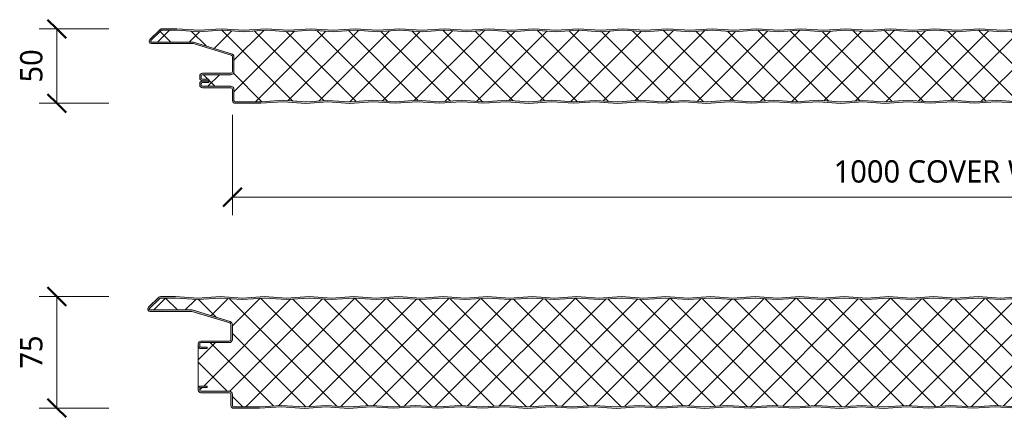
# Model space of a CAD drawing. Header units: millimetres. Extents: x 4011 to 12224, y -1824 to 4419.
# Tile 5 of 12: x 4011 to 4674, y 4152 to 4419. Entities that reach past the tile are written whole.
import ezdxf

# ---------------------------------------------------------------- set-up
doc = ezdxf.new("R2010")
doc.units = ezdxf.units.MM
for name, color, linetype, lineweight in [('A-ANNO-DIMS', 211, 'Continuous', 9), ('A-ANNO-DIMS-5', 211, 'Continuous', 9), ('A-DETL-GENF', 92, 'Continuous', 13)]:
    doc.layers.add(name, color=color, linetype=linetype, lineweight=lineweight)
doc.styles.add('Yu Gothic', font='Yu Gothic.ttf', dxfattribs={"height": 15})
doc.dimstyles.new('Diagonal', dxfattribs={"dimscale": 304.8, "dimtxt": 17.413553, "dimasz": 0.04101, "dimexe": 0.03937, "dimexo": 0.024606, "dimgap": 0.024606, "dimtad": 1, "dimdec": 0, "dimzin": 0, "dimdsep": 46, "dimtxsty": 'Yu Gothic', "dimblk1": 'OBLIQUE', "dimblk2": 'OBLIQUE', "dimsah": 1, "dimcen": 0.09, "dimazin": 0, "dimtfac": 1, "dimtdec": 4, "dimtix": 1, "dimtmove": 0, "dimatfit": 3, "dimfxl": 1, "dimtvp": 1, "dimtfill": 1, "dimtolj": 1, "dimtzin": 0, "dimarcsym": 2})

# ---------------------------------------------------------------- blocks, each defined once
blk = doc.blocks.new('HFX 1000 - SATINLINE - SATINLINE - HFX 1000 50mm - SATINLINE - SATINLINE-4530885-JOINT 15')
at = {"layer": 'A-DETL-GENF'}
h = blk.add_hatch(color=256, dxfattribs=at)
h.paths.add_polyline_path([(259.08, -0.04), (274.65, 0.99), (289.81, 0.01), (304.25, 0.94), (318.87, -0.04), (334.37, 0.99), (349.28, -0.01), (364.37, 0.99), (379.38, 0.02), (394, 1), (409.6, -0.02), (424.14, 0.96), (439, -0.04), (454.51, 0.99), (469.66, 0.01), (484.51, 0.99), (499.52, 0.02), (514.39, 0.98), (529.38, 0.01), (544.51, 0.97), (559.42, -0.03), (575.07, 0.97), (589.7, -0.01), (604.16, 0.96), (619.08, -0.04), (634.65, 0.99), (649.57, -0.01), (664.01, 0.96), (678.87, -0.04), (694.37, 0.99), (709.28, -0.01), (724.37, 0.99), (739.14, 0), (754.09, 0.99), (769.24, 0.01), (784.37, 0.97), (799.28, -0.03), (814.65, 0.99), (829.57, -0.01), (844.01, 0.96), (858.87, -0.04), (874.37, 0.99), (889.53, 0.01), (904.37, 0.99), (919.27, 0.01), (934.09, 0.99), (949, -0.01), (964.09, 0.99), (979.2, 0), (996.6, 0.05), (997, 0.19), (997.27, 0.34), (997.57, 0.63), (997.82, 1), (997.96, 1.43), (998, 1.8), (998, 5.96), (997.9, 6.52), (997.76, 6.86), (997.48, 7.23), (997, 7.57), (993.22, 9.75), (992.79, 9.93), (992.32, 9.99), (978.89, 10.04), (978.6, 10.16), (978.35, 10.35), (978.15, 10.62), (978.04, 10.88), (978, 11.19), (978, 13.19), (977.94, 13.66), (977.76, 14.09), (977.48, 14.47), (977, 14.79), (976.51, 14.95), (975.92, 14.99), (972, 14.99), (972, 13.99), (976.41, 13.97), (976.77, 13.76), (976.98, 13.4), (977, 13.19), (977, 11.19), (977.08, 10.63), (977.35, 10.02), (977.65, 9.64), (978.1, 9.29), (978.63, 9.07), (979.2, 8.99), (992.54, 8.99), (996.77, 6.52), (996.98, 6.16), (997, 5.96), (996.98, 1.61), (996.8, 1.27), (996.49, 1.05), (996.12, 1), (978.1, 1.05), (964, 2), (948.86, 1), (934, 2), (919.14, 1), (904.28, 2), (889.28, 0.99), (874.28, 2), (858.45, 0.99), (844.01, 1.96), (829.57, 0.99), (814.57, 2), (799.28, 0.97), (784, 2), (768.86, 1), (754, 2), (739.14, 1), (724.28, 2), (709.28, 0.99), (694.28, 2), (678.45, 0.99), (664.01, 1.96), (649.57, 0.99), (634.57, 2), (619.08, 0.96), (604.14, 1.96), (589.7, 0.99), (574.7, 2), (559.14, 0.99), (544.14, 2), (529, 1), (514.14, 2), (499.28, 1), (484.42, 2), (469.42, 0.99), (454.42, 2), (438.94, 0.97), (424.14, 1.96), (409.35, 0.97), (394, 2), (379.14, 1), (364.28, 2), (349.28, 0.99), (334.28, 2), (318.45, 0.99), (304.01, 1.96), (289.57, 0.99), (274.57, 2), (259.08, 0.96), (244.14, 1.96), (229.7, 0.99), (214.7, 2), (199.14, 0.99), (184.14, 2), (169, 1), (154.14, 2), (139.28, 1), (124.42, 2), (109.42, 0.99), (94.42, 2), (78.94, 0.97), (64.14, 1.96), (48.97, 1), (34, 2), (19.11, 1), (1.59, 1.02), (1.23, 1.23), (1.03, 1.59), (1, 1.8), (1, 9.3), (0.86, 10.02), (0.71, 10.4), (0.36, 10.85), (-0.1, 11.2), (-0.63, 11.42), (-1.2, 11.5), (-20.41, 11.52), (-20.77, 11.73), (-20.97, 12.09), (-21, 12.3), (-20.97, 13.4), (-20.77, 13.76), (-20.41, 13.97), (-20.2, 14), (-16, 14), (-16, 15), (-20.41, 14.97), (-20.67, 14.93), (-21.1, 14.75), (-21.47, 14.47), (-21.76, 14.1), (-21.94, 13.66), (-22, 12.81), (-22, 12.3), (-21.9, 11.73), (-21.76, 11.4), (-21.47, 11.02), (-21, 10.7), (-20.67, 10.56), (-20.2, 10.5), (-0.89, 10.45), (-0.6, 10.33), (-0.26, 10.02), (-0.16, 9.9), (-0.04, 9.61), (0, 9.3), (0, 1.8), (0.06, 1.33), (0.24, 0.9), (0.53, 0.52), (1, 0.2), (1.33, 0.06), (2.22, 0), (19.98, 0.05), (34.05, 1), (49.35, -0.03), (64.14, 0.96), (79, -0.04), (94.51, 0.99), (109.68, 0.01), (124.51, 0.99), (139.28, 0), (154.23, 0.99), (169.38, 0.01), (184.51, 0.97), (199.42, -0.03), (214.79, 0.99), (229.95, 0.01), (244.16, 0.96), (259, -0.04)])
h.paths.add_polyline_path([(972.22, 15.19), (976.41, 15.22), (976.67, 15.25), (977.1, 15.43), (977.48, 15.72), (977.81, 16.22), (977.94, 16.52), (978, 16.99), (978.04, 19.3), (978.16, 19.59), (978.35, 19.84), (978.63, 20.04), (978.89, 20.15), (979.2, 20.19), (992.54, 20.22), (992.79, 20.25), (993.22, 20.43), (997.1, 22.67), (997.48, 22.96), (997.76, 23.33), (997.94, 23.76), (998, 24.23), (998, 28.39), (997.9, 28.96), (997.76, 29.29), (997.48, 29.66), (997, 29.99), (996.6, 30.14), (996.13, 30.19), (966.65, 30.14), (966.33, 30.04), (965.76, 29.67), (965.38, 29.4), (964.92, 29.33), (964.48, 29.47), (963.68, 30.04), (963.32, 30.15), (962.95, 30.19), (953.89, 30.23), (953.6, 30.35), (953.23, 30.7), (953.16, 30.79), (953.03, 31.18), (953, 31.39), (953, 38.39), (952.9, 38.96), (952.76, 39.29), (952.48, 39.66), (951.92, 40.02), (951.67, 40.13), (951.2, 40.19), (913.85, 40.23), (913.56, 40.35), (913.07, 40.77), (903.62, 49.91), (903.28, 50.08), (902.91, 50.17), (901.97, 50.19), (892.52, 50.19), (877.58, 49.19), (862.42, 50.18), (847.58, 49.19), (832.66, 50.19), (817.58, 49.19), (802.42, 50.18), (787.58, 49.19), (772.66, 50.19), (757.58, 49.19), (742.66, 50.19), (727.58, 49.19), (712.66, 50.19), (697.58, 49.19), (682.42, 50.18), (667.58, 49.19), (652.66, 50.19), (637.58, 49.19), (622.66, 50.19), (607.58, 49.19), (592.42, 50.18), (577.58, 49.19), (562.41, 50.18), (547.58, 49.19), (532.42, 50.18), (517.58, 49.19), (502.66, 50.19), (487.58, 49.19), (472.42, 50.18), (457.58, 49.19), (442.42, 50.18), (427.58, 49.19), (412.42, 50.18), (397.58, 49.19), (382.66, 50.19), (367.58, 49.19), (352.42, 50.18), (337.58, 49.19), (322.42, 50.18), (307.58, 49.19), (292.66, 50.19), (277.58, 49.19), (262.66, 50.19), (247.58, 49.19), (232.42, 50.18), (217.58, 49.19), (202.66, 50.19), (187.58, 49.19), (172.66, 50.19), (157.58, 49.19), (142.42, 50.18), (127.58, 49.19), (112.42, 50.18), (97.58, 49.19), (82.66, 50.19), (67.58, 49.19), (52.66, 50.19), (37.58, 49.19), (22.43, 50.18), (7.58, 49.19), (-7.75, 50.17), (-22.42, 49.19), (-37.37, 50.19), (-47.66, 50.15), (-47.79, 50.13), (-48.22, 49.96), (-48.59, 49.68), (-55.75, 42.64), (-55.95, 42.11), (-55.99, 41.93), (-55.95, 41.44), (-55.88, 41.19), (-55.7, 40.86), (-55.44, 40.58), (-55.13, 40.37), (-54.54, 40.21), (-53.99, 40.19), (-26.2, 40.14), (-0.57, 32.28), (-0.33, 32.09), (-0.14, 31.81), (-0.04, 31.56), (0, 31.26), (-0.04, 21.08), (-0.16, 20.79), (-0.35, 20.54), (-0.63, 20.34), (-0.89, 20.23), (-1.2, 20.19), (-20.41, 20.16), (-20.67, 20.13), (-21.1, 19.95), (-21.47, 19.66), (-21.76, 19.29), (-21.94, 18.86), (-22, 17.99), (-22, 16.99), (-21.89, 16.41), (-21.76, 16.09), (-21.47, 15.72), (-21, 15.39), (-20.67, 15.25), (-19.84, 15.19), (-16, 15.19), (-16, 16.19), (-20.41, 16.22), (-20.77, 16.42), (-20.97, 16.78), (-21, 16.99), (-20.97, 18.6), (-20.77, 18.96), (-20.41, 19.16), (-20.2, 19.19), (-1.2, 19.19), (-0.63, 19.26), (-0.1, 19.48), (0.36, 19.83), (0.71, 20.29), (0.93, 20.82), (1, 21.39), (1, 31.26), (0.93, 31.81), (0.72, 32.33), (0.39, 32.78), (-0.05, 33.13), (-0.56, 33.36), (-26.2, 41.19), (-54.54, 41.21), (-54.82, 41.36), (-54.97, 41.61), (-54.99, 41.86), (-54.88, 42.13), (-54.67, 42.36), (-47.66, 49.19), (-37.37, 49.19), (-22.33, 48.18), (-7.34, 49.19), (7.66, 48.18), (22.66, 49.19), (37.66, 48.18), (52.66, 49.19), (67.66, 48.18), (82.66, 49.19), (97.66, 48.18), (112.66, 49.19), (127.66, 48.18), (142.66, 49.19), (157.66, 48.18), (172.66, 49.19), (187.66, 48.18), (202.66, 49.19), (217.66, 48.18), (232.66, 49.19), (247.66, 48.18), (262.66, 49.19), (277.66, 48.18), (292.66, 49.19), (307.66, 48.18), (322.66, 49.19), (337.66, 48.18), (352.66, 49.19), (367.66, 48.18), (382.66, 49.19), (397.66, 48.18), (412.66, 49.19), (427.66, 48.18), (442.66, 49.19), (457.66, 48.18), (472.66, 49.19), (487.66, 48.18), (502.66, 49.19), (517.66, 48.18), (532.66, 49.19), (547.66, 48.18), (562.66, 49.19), (577.66, 48.18), (592.66, 49.19), (607.66, 48.18), (622.66, 49.19), (637.66, 48.18), (652.66, 49.19), (667.66, 48.18), (682.66, 49.19), (697.66, 48.18), (712.66, 49.19), (727.66, 48.18), (742.66, 49.19), (757.66, 48.18), (772.66, 49.19), (787.66, 48.18), (802.66, 49.19), (817.66, 48.18), (832.66, 49.19), (847.66, 48.18), (862.66, 49.19), (877.66, 48.18), (892.56, 49.19), (902.99, 49.19), (912.62, 39.81), (913.07, 39.47), (913.59, 39.26), (914.15, 39.19), (951.41, 39.16), (951.77, 38.96), (951.98, 38.6), (952, 38.39), (952, 31.39), (952.08, 30.82), (952.3, 30.29), (952.65, 29.83), (953.1, 29.48), (953.63, 29.26), (954.2, 29.19), (963.35, 29.19), (963.67, 28.83), (964.07, 28.55), (964.52, 28.38), (965, 28.32), (965.48, 28.38), (965.93, 28.55), (966.33, 28.83), (966.65, 29.19), (996.41, 29.16), (996.77, 28.96), (996.98, 28.6), (997, 28.39), (996.98, 24.02), (996.77, 23.66), (996.6, 23.54), (992.54, 21.19), (979.2, 21.19), (978.63, 21.11), (978.1, 20.9), (977.65, 20.55), (977.3, 20.09), (977.08, 19.56), (977, 18.99), (976.98, 16.78), (976.77, 16.42), (976.41, 16.22), (976.2, 16.19), (972, 16.19), (972, 15.19)])
h = blk.add_hatch(dxfattribs=at)
h.set_pattern_fill('FP_1', color=256, style=0, pattern_type=2)
h.set_pattern_definition([(45, (-4154.28, -4363.016), (-10.606602, 10.606602), []), (135, (-4154.28, -4363.016), (-10.606602, -10.606602), [])])
h.paths.add_polyline_path([(619.08, 0.96), (634.57, 2), (649.57, 0.99), (664.01, 1.96), (678.87, 0.96), (694.28, 2), (709.28, 0.99), (724.28, 2), (739.14, 1), (754, 2), (769, 0.99), (784, 2), (799.28, 0.97), (814.57, 2), (829.57, 0.99), (844.01, 1.96), (858.87, 0.96), (874.28, 2), (889.28, 0.99), (904.28, 2), (919.14, 1), (934, 2), (949, 0.99), (964, 2), (978.9, 1), (996.49, 1.05), (996.8, 1.27), (996.91, 1.43), (997, 1.8), (997, 5.96), (996.9, 6.36), (996.6, 6.65), (992.54, 8.99), (979.2, 8.99), (978.63, 9.07), (978.1, 9.29), (977.65, 9.64), (977.3, 10.09), (977.08, 10.63), (977, 11.19), (977, 13.19), (976.9, 13.59), (976.6, 13.89), (976.2, 13.99), (972, 13.99), (972, 16.19), (976.41, 16.22), (976.77, 16.42), (976.9, 16.59), (977, 16.99), (977, 18.99), (977.08, 19.56), (977.3, 20.09), (977.65, 20.55), (978.1, 20.9), (978.63, 21.11), (979.2, 21.19), (992.54, 21.19), (996.77, 23.66), (996.9, 23.83), (997, 24.23), (997, 28.39), (996.9, 28.79), (996.6, 29.08), (996.2, 29.19), (966.65, 29.19), (966.33, 28.83), (965.93, 28.55), (965.48, 28.38), (965, 28.32), (964.52, 28.38), (964.07, 28.55), (963.67, 28.83), (963.35, 29.19), (954.2, 29.19), (953.63, 29.26), (953.1, 29.48), (952.65, 29.83), (952.3, 30.29), (952.08, 30.82), (952, 31.39), (952, 38.39), (951.9, 38.79), (951.6, 39.08), (951.2, 39.19), (914.15, 39.19), (913.59, 39.26), (913.07, 39.47), (912.62, 39.81), (902.99, 49.19), (892.56, 49.19), (877.66, 48.18), (862.66, 49.19), (847.66, 48.18), (832.66, 49.19), (817.66, 48.18), (802.66, 49.19), (787.66, 48.18), (772.66, 49.19), (757.66, 48.18), (742.66, 49.19), (727.66, 48.18), (712.66, 49.19), (697.66, 48.18), (682.66, 49.19), (667.66, 48.18), (652.66, 49.19), (637.66, 48.18), (622.66, 49.19), (607.66, 48.18), (592.66, 49.19), (577.66, 48.18), (562.66, 49.19), (547.66, 48.18), (532.66, 49.19), (517.66, 48.18), (502.66, 49.19), (487.66, 48.18), (472.66, 49.19), (457.66, 48.18), (442.66, 49.19), (427.66, 48.18), (412.66, 49.19), (397.66, 48.18), (382.66, 49.19), (367.66, 48.18), (352.66, 49.19), (337.66, 48.18), (322.66, 49.19), (307.66, 48.18), (292.66, 49.19), (277.66, 48.18), (262.66, 49.19), (247.66, 48.18), (232.66, 49.19), (217.66, 48.18), (202.66, 49.19), (187.66, 48.18), (172.66, 49.19), (157.66, 48.18), (142.66, 49.19), (127.66, 48.18), (112.66, 49.19), (97.66, 48.18), (82.66, 49.19), (67.66, 48.18), (52.66, 49.19), (37.66, 48.18), (22.66, 49.19), (7.66, 48.18), (-7.34, 49.19), (-22.33, 48.18), (-37.37, 49.19), (-47.66, 49.19), (-54.91, 42.11), (-54.97, 41.98), (-54.95, 41.56), (-54.79, 41.34), (-54.54, 41.21), (-54.4, 41.19), (-26.2, 41.19), (-0.56, 33.36), (-0.05, 33.13), (0.39, 32.78), (0.72, 32.33), (0.93, 31.81), (1, 31.26), (1, 21.39), (0.93, 20.82), (0.71, 20.29), (0.36, 19.83), (-0.1, 19.48), (-0.63, 19.26), (-1.2, 19.19), (-20.41, 19.16), (-20.77, 18.96), (-20.89, 18.79), (-21, 18.39), (-21, 16.99), (-20.89, 16.59), (-20.6, 16.3), (-20.2, 16.19), (-16, 16.19), (-16, 14), (-20.41, 13.97), (-20.77, 13.76), (-20.89, 13.6), (-21, 13.2), (-21, 12.3), (-20.89, 11.9), (-20.6, 11.6), (-20.2, 11.5), (-1.2, 11.5), (-0.63, 11.42), (-0.1, 11.2), (0.36, 10.85), (0.71, 10.4), (0.93, 9.86), (1, 9.3), (1, 1.8), (1.11, 1.4), (1.4, 1.1), (1.8, 1), (19.11, 1), (34, 2), (49.35, 0.97), (64.14, 1.96), (79, 0.96), (94.42, 2), (109.68, 1.01), (124.42, 2), (139.28, 1), (154.14, 2), (169.14, 0.99), (184.14, 2), (199.42, 0.97), (214.7, 2), (229.7, 0.99), (244.14, 1.96), (259.08, 0.96), (274.57, 2), (289.57, 0.99), (304.01, 1.96), (318.87, 0.96), (334.28, 2), (349.28, 0.99), (364.28, 2), (379.14, 1), (394, 2), (409.35, 0.97), (424.14, 1.96), (439, 0.96), (454.42, 2), (469.42, 0.99), (484.42, 2), (499.28, 1), (514.14, 2), (529.14, 0.99), (544.14, 2), (559.42, 0.97), (574.7, 2), (589.7, 0.99), (604.14, 1.96)])
for p, q in [((-48.59, 49.68), (-55.51, 42.94)), ((-47.66, 49.19), (-54.82, 42.22)), ((-37.37, 49.19), (-47.66, 49.19)), ((-37.34, 50.19), (-47.33, 50.19)), ((-22.33, 48.18), (-37.37, 49.19)), ((-22.34, 49.19), (-37.34, 50.19)), ((-7.34, 50.19), (-22.34, 49.19)), ((-7.34, 49.19), (-22.33, 48.18)), ((7.66, 49.19), (-7.34, 50.19)), ((7.66, 48.18), (-7.34, 49.19)), ((22.66, 50.19), (7.66, 49.19)), ((22.66, 49.19), (7.66, 48.18)), ((37.66, 49.19), (22.66, 50.19)), ((37.66, 48.18), (22.66, 49.19)), ((52.66, 50.19), (37.66, 49.19)), ((52.66, 49.19), (37.66, 48.18)), ((67.66, 49.19), (52.66, 50.19)), ((67.66, 48.18), (52.66, 49.19)), ((82.66, 50.19), (67.66, 49.19)), ((82.66, 49.19), (67.66, 48.18)), ((97.66, 49.19), (82.66, 50.19)), ((97.66, 48.18), (82.66, 49.19)), ((112.66, 50.19), (97.66, 49.19)), ((112.66, 49.19), (97.66, 48.18)), ((127.66, 49.19), (112.66, 50.19)), ((127.66, 48.18), (112.66, 49.19)), ((142.66, 50.19), (127.66, 49.19)), ((142.66, 49.19), (127.66, 48.18)), ((157.66, 49.19), (142.66, 50.19)), ((157.66, 48.18), (142.66, 49.19)), ((172.66, 50.19), (157.66, 49.19)), ((172.66, 49.19), (157.66, 48.18)), ((187.66, 49.19), (172.66, 50.19)), ((187.66, 48.18), (172.66, 49.19)), ((202.66, 50.19), (187.66, 49.19)), ((202.66, 49.19), (187.66, 48.18)), ((217.66, 49.19), (202.66, 50.19)), ((217.66, 48.18), (202.66, 49.19)), ((232.66, 50.19), (217.66, 49.19)), ((232.66, 49.19), (217.66, 48.18)), ((247.66, 49.19), (232.66, 50.19)), ((247.66, 48.18), (232.66, 49.19)), ((262.66, 50.19), (247.66, 49.19)), ((262.66, 49.19), (247.66, 48.18)), ((277.66, 49.19), (262.66, 50.19)), ((277.66, 48.18), (262.66, 49.19)), ((292.66, 50.19), (277.66, 49.19)), ((292.66, 49.19), (277.66, 48.18)), ((307.66, 49.19), (292.66, 50.19)), ((307.66, 48.18), (292.66, 49.19)), ((322.66, 50.19), (307.66, 49.19)), ((322.66, 49.19), (307.66, 48.18)), ((337.66, 49.19), (322.66, 50.19)), ((337.66, 48.18), (322.66, 49.19)), ((352.66, 50.19), (337.66, 49.19)), ((352.66, 49.19), (337.66, 48.18)), ((367.66, 49.19), (352.66, 50.19)), ((367.66, 48.18), (352.66, 49.19)), ((382.66, 50.19), (367.66, 49.19)), ((382.66, 49.19), (367.66, 48.18)), ((397.66, 49.19), (382.66, 50.19)), ((397.66, 48.18), (382.66, 49.19)), ((412.66, 50.19), (397.66, 49.19)), ((412.66, 49.19), (397.66, 48.18)), ((427.66, 49.19), (412.66, 50.19)), ((427.66, 48.18), (412.66, 49.19)), ((442.66, 50.19), (427.66, 49.19)), ((442.66, 49.19), (427.66, 48.18)), ((457.66, 49.19), (442.66, 50.19)), ((457.66, 48.18), (442.66, 49.19)), ((472.66, 50.19), (457.66, 49.19)), ((472.66, 49.19), (457.66, 48.18)), ((487.66, 49.19), (472.66, 50.19)), ((487.66, 48.18), (472.66, 49.19)), ((502.66, 50.19), (487.66, 49.19)), ((502.66, 49.19), (487.66, 48.18)), ((517.66, 49.19), (502.66, 50.19)), ((517.66, 48.18), (502.66, 49.19)), ((532.66, 50.19), (517.66, 49.19)), ((532.66, 49.19), (517.66, 48.18)), ((-54.4, 41.19), (-26.2, 41.19)), ((-54.4, 40.19), (-26.35, 40.19)), ((-26.35, 40.19), (-0.85, 32.41)), ((-26.2, 41.19), (-0.56, 33.36)), ((0, 31.26), (0, 21.39)), ((1, 31.26), (1, 21.39)), ((-1.2, 20.19), (-20.2, 20.19)), ((-22, 18.39), (-22, 16.99)), ((-21, 18.39), (-21, 16.99)), ((-1.2, 19.19), (-20.2, 19.19)), ((-20.2, 16.19), (-16, 16.19)), ((-20.2, 15.19), (-16, 15.19)), ((-16, 15), (-20.2, 15)), ((-16, 14), (-20.2, 14)), ((-16, 16.19), (-16, 15.11)), ((-16, 15.11), (-16, 14)), ((-22, 13.2), (-22, 12.3)), ((-21, 13.2), (-21, 12.3)), ((-20.2, 11.5), (-1.2, 11.5)), ((-20.2, 10.5), (-1.2, 10.5)), ((0, 9.3), (0, 1.8)), ((1, 9.3), (1, 1.8)), ((1.8, 1), (19.11, 1)), ((19.11, 1), (34, 2)), ((19.14, 0), (34, 1)), ((34, 2), (49.35, 0.97)), ((34, 1), (49.35, -0.03)), ((49.35, 0.97), (64.14, 1.96)), ((49.35, -0.03), (64.14, 0.96)), ((64.14, 1.96), (79, 0.96)), ((64.14, 0.96), (79, -0.04)), ((79, 0.96), (94.42, 2)), ((79, -0.04), (94.42, 1)), ((94.42, 2), (109.42, 0.99)), ((94.42, 1), (109.42, -0.01)), ((109.42, 0.99), (124.42, 2)), ((109.42, -0.01), (124.42, 1)), ((124.42, 2), (139.28, 1)), ((124.42, 1), (139.28, 0)), ((139.28, 1), (154.14, 2)), ((139.28, 0), (154.14, 1)), ((154.14, 2), (169.14, 0.99)), ((154.14, 1), (169.14, -0.01)), ((169.14, 0.99), (184.14, 2)), ((169.14, -0.01), (184.14, 1)), ((184.14, 2), (199.42, 0.97)), ((184.14, 1), (199.42, -0.03)), ((199.42, 0.97), (214.7, 2)), ((199.42, -0.03), (214.7, 1)), ((214.7, 2), (229.7, 0.99)), ((214.7, 1), (229.7, -0.01)), ((229.7, 0.99), (244.14, 1.96)), ((229.7, -0.01), (244.14, 0.96)), ((244.14, 1.96), (259.08, 0.96)), ((244.14, 0.96), (259.08, -0.04)), ((259.08, 0.96), (274.57, 2)), ((259.08, -0.04), (274.57, 1)), ((274.57, 2), (289.57, 0.99)), ((274.57, 1), (289.57, -0.01)), ((289.57, 0.99), (304.01, 1.96)), ((289.57, -0.01), (304.01, 0.96)), ((304.01, 1.96), (318.87, 0.96)), ((304.01, 0.96), (318.87, -0.04)), ((318.87, 0.96), (334.28, 2)), ((318.87, -0.04), (334.28, 1)), ((334.28, 2), (349.28, 0.99)), ((334.28, 1), (349.28, -0.01)), ((349.28, 0.99), (364.28, 2)), ((349.28, -0.01), (364.28, 1)), ((364.28, 2), (379.14, 1)), ((364.28, 1), (379.14, 0)), ((379.14, 1), (394, 2)), ((379.14, 0), (394, 1)), ((394, 2), (409.35, 0.97)), ((394, 1), (409.35, -0.03)), ((409.35, 0.97), (424.14, 1.96)), ((409.35, -0.03), (424.14, 0.96)), ((424.14, 1.96), (439, 0.96)), ((424.14, 0.96), (439, -0.04)), ((439, 0.96), (454.42, 2)), ((439, -0.04), (454.42, 1)), ((454.42, 2), (469.42, 0.99)), ((454.42, 1), (469.42, -0.01)), ((469.42, 0.99), (484.42, 2)), ((469.42, -0.01), (484.42, 1)), ((484.42, 2), (499.28, 1)), ((484.42, 1), (499.28, 0)), ((499.28, 1), (514.14, 2)), ((499.28, 0), (514.14, 1)), ((514.14, 2), (529.14, 0.99)), ((514.14, 1), (529.14, -0.01)), ((1.8, 0), (19.14, 0))]:
    blk.add_line(p, q, dxfattribs=at)
for centre, radius, start, end in [((-47.33, 48.39), 1.8, 90, 134.24149), ((-54.4, 41.79), 1.6, 134.24149, 270), ((-54.4, 41.79), 0.6, 134.24149, 270), ((-1.2, 31.26), 2.2, 0, 73.02327), ((-1.2, 31.26), 1.2, 0, 73.02327), ((-20.2, 18.39), 1.8, 90, 180), ((-1.2, 21.39), 1.2, 270, 0), ((-1.2, 21.39), 2.2, 270, 0), ((-20.2, 16.99), 1.8, 180, 270), ((-20.2, 13.2), 1.8, 90, 180), ((-20.2, 18.39), 0.8, 90, 180), ((-20.2, 18.39), 0.8, 150, 180), ((-20.2, 16.99), 0.8, 180, 210), ((-20.2, 16.99), 0.8, 180, 270), ((-20.2, 13.2), 0.8, 90, 180), ((-20.2, 13.2), 0.8, 150, 180), ((-20.2, 12.3), 1.8, 180, 270), ((-20.2, 12.3), 0.8, 180, 210), ((-20.2, 12.3), 0.8, 180, 270), ((-1.2, 9.3), 2.2, 0, 90), ((-1.2, 9.3), 1.2, 360, 90), ((1.8, 1.8), 1.8, 180, 270), ((1.8, 1.8), 0.8, 180, 210), ((1.8, 1.8), 0.8, 180, 270)]:
    blk.add_arc(centre, radius, start, end, dxfattribs=at)
blk = doc.blocks.new('HFX 1000 - SATINLINE - SATINLINE - HFX 1000 75mm - SATINLINE - SATINLINE-4530887-JOINT 15')
at = {"layer": 'A-DETL-GENF'}
h = blk.add_hatch(color=256, dxfattribs=at)
h.paths.add_polyline_path([(259.08, -0.04), (274.65, 0.99), (289.57, -0.01), (304.01, 0.96), (318.87, -0.04), (334.37, 0.99), (349.44, 0), (364.37, 0.99), (379.14, 0), (394, 1), (409.35, -0.03), (424.14, 0.96), (439.16, -0.03), (454.51, 0.99), (469.58, 0), (484.51, 0.99), (499.44, 0.01), (514.3, 0.99), (529.3, 0), (544.51, 0.97), (559.58, -0.02), (574.79, 0.99), (589.87, 0), (604.16, 0.96), (619.08, -0.04), (634.65, 0.99), (649.73, 0), (664.17, 0.95), (678.87, -0.04), (694.37, 0.99), (709.44, 0), (724.37, 0.99), (739.3, 0.01), (754.09, 0.99), (769.16, 0), (784.37, 0.97), (799.44, -0.02), (814.65, 0.99), (829.57, -0.01), (844.01, 0.96), (859.02, -0.03), (874.37, 0.99), (889.28, -0.01), (904.37, 0.99), (919.22, 0.01), (934.09, 0.99), (949, -0.01), (964.09, 0.99), (979.2, 0), (996.6, 0.05), (997, 0.19), (997.27, 0.34), (997.57, 0.63), (997.87, 1.14), (997.95, 1.38), (998, 1.8), (998, 5.96), (997.9, 6.52), (997.76, 6.86), (997.48, 7.23), (997, 7.57), (993.22, 9.75), (992.73, 9.94), (992.32, 9.99), (978.89, 10.04), (978.6, 10.16), (978.35, 10.35), (978.15, 10.62), (978.04, 10.88), (978, 11.19), (978, 13.19), (977.94, 13.66), (977.76, 14.09), (977.48, 14.47), (977, 14.79), (976.67, 14.93), (975.92, 14.99), (972, 14.99), (972, 13.99), (976.41, 13.97), (976.77, 13.76), (976.98, 13.4), (977, 13.19), (977, 11.19), (977.08, 10.63), (977.3, 10.09), (977.65, 9.64), (978.1, 9.29), (978.63, 9.07), (979.2, 8.99), (992.54, 8.99), (996.77, 6.52), (996.98, 6.16), (997, 5.96), (996.98, 1.61), (996.8, 1.27), (996.49, 1.05), (996.12, 1), (978.1, 1.05), (964, 2), (948.86, 1), (934, 2), (919.14, 1), (904.28, 2), (889.28, 0.99), (874.28, 2), (858.45, 0.99), (844.01, 1.96), (829.57, 0.99), (814.57, 2), (799, 0.99), (784, 2), (768.86, 1), (754, 2), (739.14, 1), (724.28, 2), (709.28, 0.99), (694.28, 2), (678.45, 0.99), (664.01, 1.96), (649.57, 0.99), (634.57, 2), (619.08, 0.96), (604.14, 1.96), (589.7, 0.99), (574.7, 2), (559.14, 0.99), (544.14, 2), (529, 1), (514.14, 2), (499.28, 1), (484.42, 2), (469.42, 0.99), (454.42, 2), (438.94, 0.97), (424.14, 1.96), (409.35, 0.97), (394, 2), (379.14, 1), (364.28, 2), (349.28, 0.99), (334.28, 2), (318.45, 0.99), (304.01, 1.96), (289.57, 0.99), (274.57, 2), (259.08, 0.96), (244.14, 1.96), (229.7, 0.99), (214.7, 2), (199.42, 0.97), (184.14, 2), (169, 1), (154.14, 2), (139.28, 1), (124.42, 2), (109.42, 0.99), (94.42, 2), (78.94, 0.97), (64.14, 1.96), (48.97, 1), (34, 2), (19.11, 1), (1.59, 1.02), (1.23, 1.23), (1.03, 1.59), (1, 1.8), (1, 9.3), (0.93, 9.86), (0.71, 10.4), (0.36, 10.85), (-0.1, 11.2), (-0.63, 11.42), (-1.2, 11.5), (-20.41, 11.52), (-20.77, 11.73), (-20.97, 12.09), (-21, 12.3), (-20.97, 13.4), (-20.77, 13.76), (-20.41, 13.97), (-20.2, 14), (-16, 14), (-16, 15), (-20.2, 15), (-20.67, 14.93), (-21.1, 14.75), (-21.47, 14.47), (-21.76, 14.1), (-21.94, 13.66), (-22, 13.2), (-21.99, 12.21), (-21.94, 11.83), (-21.76, 11.4), (-21.47, 11.02), (-21, 10.7), (-20.67, 10.56), (-20.2, 10.5), (-0.89, 10.45), (-0.6, 10.33), (-0.35, 10.14), (-0.16, 9.9), (-0.04, 9.61), (0, 9.3), (0, 1.8), (0.06, 1.33), (0.24, 0.9), (0.53, 0.52), (1, 0.2), (1.33, 0.06), (1.8, 0), (19.53, 0.02), (34.05, 1), (49.51, -0.02), (64.14, 0.96), (79.16, -0.03), (94.51, 0.99), (109.42, -0.01), (124.51, 0.99), (139.28, 0), (154.23, 0.99), (169.14, -0.01), (184.51, 0.97), (199.58, -0.02), (215.07, 0.97), (229.7, -0.01), (244.16, 0.96), (259.03, -0.04)])
h.paths.add_polyline_path([(972, 40.19), (976.2, 40.19), (976.67, 40.25), (977.1, 40.43), (977.48, 40.72), (977.81, 41.22), (977.94, 41.52), (978, 41.99), (978.04, 44.3), (978.16, 44.59), (978.35, 44.84), (978.63, 45.04), (978.89, 45.15), (979.2, 45.19), (992.73, 45.24), (992.79, 45.25), (993.22, 45.43), (997.1, 47.67), (997.48, 47.96), (997.76, 48.33), (997.94, 48.76), (998, 49.23), (998, 53.39), (997.9, 53.96), (997.76, 54.29), (997.48, 54.66), (997, 54.99), (996.6, 55.14), (996.04, 55.19), (966.65, 55.14), (966.33, 55.04), (965.76, 54.67), (965.38, 54.4), (964.92, 54.33), (964.48, 54.47), (963.67, 55.04), (963.32, 55.15), (962.95, 55.19), (953.89, 55.23), (953.46, 55.46), (953.35, 55.54), (953.16, 55.79), (953.03, 56.18), (953, 56.39), (953, 63.39), (952.94, 63.86), (952.65, 64.44), (952.48, 64.66), (952, 64.99), (951.67, 65.13), (951.2, 65.19), (913.85, 65.23), (913.56, 65.35), (913.07, 65.77), (903.62, 74.91), (903.28, 75.08), (902.91, 75.17), (901.97, 75.19), (892.52, 75.19), (877.58, 74.19), (862.51, 75.18), (847.58, 74.19), (832.66, 75.19), (817.58, 74.19), (802.66, 75.19), (787.58, 74.19), (772.66, 75.19), (757.58, 74.19), (742.66, 75.19), (727.58, 74.19), (712.66, 75.19), (697.58, 74.19), (682.66, 75.19), (667.58, 74.19), (652.51, 75.18), (637.58, 74.19), (622.5, 75.18), (607.58, 74.19), (592.66, 75.19), (577.58, 74.19), (562.5, 75.18), (547.58, 74.19), (532.51, 75.18), (517.58, 74.19), (502.66, 75.19), (487.58, 74.19), (472.66, 75.19), (457.58, 74.19), (442.5, 75.18), (427.58, 74.19), (412.66, 75.19), (397.58, 74.19), (382.51, 75.18), (367.58, 74.19), (352.51, 75.18), (337.58, 74.19), (322.51, 75.18), (307.58, 74.19), (292.51, 75.18), (277.58, 74.19), (262.66, 75.19), (247.58, 74.19), (232.66, 75.19), (217.58, 74.19), (202.5, 75.18), (187.58, 74.19), (172.66, 75.19), (157.58, 74.19), (142.66, 75.19), (127.58, 74.19), (112.66, 75.19), (97.58, 74.19), (82.66, 75.19), (67.58, 74.19), (52.66, 75.19), (37.58, 74.19), (22.66, 75.19), (7.58, 74.19), (-7.75, 75.17), (-22.42, 74.19), (-37.37, 75.19), (-47.66, 75.15), (-47.79, 75.13), (-48.22, 74.96), (-48.59, 74.68), (-55.75, 67.64), (-55.95, 67.11), (-55.99, 66.93), (-55.95, 66.44), (-55.88, 66.19), (-55.7, 65.86), (-55.44, 65.58), (-55.13, 65.37), (-54.54, 65.21), (-54.4, 65.19), (-26.2, 65.14), (-0.56, 57.27), (-0.33, 57.09), (-0.14, 56.81), (-0.04, 56.56), (0, 56.26), (-0.04, 46.08), (-0.16, 45.79), (-0.35, 45.54), (-0.63, 45.34), (-0.89, 45.23), (-1.2, 45.19), (-20.41, 45.16), (-20.67, 45.13), (-21.1, 44.95), (-21.47, 44.66), (-21.76, 44.29), (-21.94, 43.86), (-22, 42.99), (-22, 41.99), (-21.94, 41.52), (-21.76, 41.09), (-21.47, 40.72), (-21.1, 40.43), (-20.67, 40.25), (-20.2, 40.19), (-16, 40.19), (-16, 41.19), (-20.41, 41.22), (-20.77, 41.42), (-20.97, 41.78), (-21, 41.99), (-20.97, 43.6), (-20.77, 43.96), (-20.41, 44.16), (-20.2, 44.19), (-1.2, 44.19), (-0.63, 44.26), (-0.1, 44.48), (0.36, 44.83), (0.71, 45.29), (0.93, 45.82), (1, 46.39), (1, 56.26), (0.93, 56.82), (0.72, 57.33), (0.39, 57.78), (-0.05, 58.13), (-0.56, 58.36), (-26.2, 66.19), (-54.54, 66.21), (-54.82, 66.36), (-54.97, 66.61), (-54.99, 66.86), (-54.88, 67.13), (-54.67, 67.36), (-47.66, 74.19), (-37.37, 74.19), (-22.33, 73.18), (-7.34, 74.19), (7.66, 73.18), (22.66, 74.19), (37.66, 73.18), (52.66, 74.19), (67.66, 73.18), (82.66, 74.19), (97.66, 73.18), (112.66, 74.19), (127.66, 73.18), (142.66, 74.19), (157.66, 73.18), (172.66, 74.19), (187.66, 73.18), (202.66, 74.19), (217.66, 73.18), (232.66, 74.19), (247.66, 73.18), (262.66, 74.19), (277.66, 73.18), (292.66, 74.19), (307.66, 73.18), (322.66, 74.19), (337.66, 73.18), (352.66, 74.19), (367.66, 73.18), (382.66, 74.19), (397.66, 73.18), (412.66, 74.19), (427.66, 73.18), (442.66, 74.19), (457.66, 73.18), (472.66, 74.19), (487.66, 73.18), (502.66, 74.19), (517.66, 73.18), (532.66, 74.19), (547.66, 73.18), (562.66, 74.19), (577.66, 73.18), (592.66, 74.19), (607.66, 73.18), (622.66, 74.19), (637.66, 73.18), (652.66, 74.19), (667.66, 73.18), (682.66, 74.19), (697.66, 73.18), (713.05, 74.17), (727.66, 73.18), (742.66, 74.19), (757.66, 73.18), (772.66, 74.19), (787.66, 73.18), (802.66, 74.19), (817.66, 73.18), (832.66, 74.19), (847.66, 73.18), (862.66, 74.19), (877.66, 73.18), (892.56, 74.19), (902.99, 74.19), (912.62, 64.81), (913.07, 64.47), (913.59, 64.26), (914.15, 64.19), (951.41, 64.16), (951.77, 63.96), (951.98, 63.6), (952, 63.39), (952, 56.39), (952.08, 55.82), (952.3, 55.29), (952.65, 54.83), (953.1, 54.48), (953.63, 54.26), (954.2, 54.19), (963.35, 54.19), (963.67, 53.83), (964.07, 53.55), (964.52, 53.38), (965, 53.32), (965.48, 53.38), (965.93, 53.55), (966.33, 53.83), (966.65, 54.19), (996.41, 54.16), (996.77, 53.96), (996.98, 53.6), (997, 53.39), (996.98, 49.02), (996.77, 48.66), (996.6, 48.54), (992.54, 46.19), (979.2, 46.19), (978.63, 46.11), (978.1, 45.9), (977.65, 45.55), (977.3, 45.09), (977.08, 44.56), (977, 43.99), (976.98, 41.78), (976.77, 41.42), (976.41, 41.22), (976.2, 41.19), (972, 41.19), (972, 40.25)])
h = blk.add_hatch(dxfattribs=at)
h.set_pattern_fill('FP_2', color=256, style=0, pattern_type=2)
h.set_pattern_definition([(45, (-4153.283, -4157.822), (-10.606602, 10.606602), []), (135, (-4153.283, -4157.822), (-10.606602, -10.606602), [])])
h.paths.add_polyline_path([(619.08, 0.96), (634.57, 2), (649.57, 0.99), (664.01, 1.96), (678.87, 0.96), (694.28, 2), (709.28, 0.99), (724.28, 2), (739.14, 1), (754, 2), (769, 0.99), (784, 2), (799.28, 0.97), (814.57, 2), (829.57, 0.99), (844.01, 1.96), (858.87, 0.96), (874.28, 2), (889.28, 0.99), (904.28, 2), (919.14, 1), (934, 2), (949, 0.99), (964, 2), (978.9, 1), (996.49, 1.05), (996.8, 1.27), (996.91, 1.43), (997, 1.8), (997, 5.96), (996.9, 6.36), (996.6, 6.65), (992.54, 8.99), (979.2, 8.99), (978.63, 9.07), (978.1, 9.29), (977.65, 9.64), (977.3, 10.09), (977.08, 10.63), (977, 11.19), (977, 13.19), (976.9, 13.59), (976.6, 13.89), (976.2, 13.99), (972, 13.99), (972, 14.99), (976.2, 14.99), (976.67, 14.93), (977.1, 14.75), (977.48, 14.47), (977.76, 14.09), (977.94, 13.66), (978, 13.19), (978, 41.99), (977.94, 41.52), (977.76, 41.09), (977.48, 40.72), (977.1, 40.43), (976.67, 40.25), (976.2, 40.19), (972, 40.19), (972, 41.19), (976.41, 41.22), (976.77, 41.42), (976.9, 41.59), (977, 41.99), (977, 43.99), (977.08, 44.56), (977.3, 45.09), (977.65, 45.55), (978.1, 45.9), (978.63, 46.11), (979.2, 46.19), (992.54, 46.19), (996.77, 48.66), (996.9, 48.83), (997, 49.23), (997, 53.39), (996.9, 53.79), (996.6, 54.08), (996.2, 54.19), (966.65, 54.19), (966.33, 53.83), (965.93, 53.55), (965.48, 53.38), (965, 53.32), (964.52, 53.38), (964.07, 53.55), (963.67, 53.83), (963.35, 54.19), (954.2, 54.19), (953.63, 54.26), (953.1, 54.48), (952.65, 54.83), (952.3, 55.29), (952.08, 55.82), (952, 56.39), (952, 63.39), (951.9, 63.79), (951.6, 64.08), (951.2, 64.19), (914.15, 64.19), (913.59, 64.26), (913.07, 64.47), (912.62, 64.81), (902.99, 74.19), (892.56, 74.19), (877.66, 73.18), (862.66, 74.19), (847.66, 73.18), (832.66, 74.19), (817.66, 73.18), (802.66, 74.19), (787.66, 73.18), (772.66, 74.19), (757.66, 73.18), (742.66, 74.19), (727.66, 73.18), (712.66, 74.19), (697.66, 73.18), (682.66, 74.19), (667.66, 73.18), (652.66, 74.19), (637.66, 73.18), (622.66, 74.19), (607.66, 73.18), (592.66, 74.19), (577.66, 73.18), (562.66, 74.19), (547.66, 73.18), (532.66, 74.19), (517.66, 73.18), (502.66, 74.19), (487.66, 73.18), (472.66, 74.19), (457.66, 73.18), (442.66, 74.19), (427.66, 73.18), (412.66, 74.19), (397.66, 73.18), (382.66, 74.19), (367.66, 73.18), (352.66, 74.19), (337.66, 73.18), (322.66, 74.19), (307.66, 73.18), (292.66, 74.19), (277.66, 73.18), (262.66, 74.19), (247.66, 73.18), (232.66, 74.19), (217.66, 73.18), (202.66, 74.19), (187.66, 73.18), (172.66, 74.19), (157.66, 73.18), (142.66, 74.19), (127.66, 73.18), (112.66, 74.19), (97.66, 73.18), (82.66, 74.19), (67.66, 73.18), (52.66, 74.19), (37.66, 73.18), (22.66, 74.19), (7.66, 73.18), (-7.34, 74.19), (-22.33, 73.18), (-37.37, 74.19), (-47.66, 74.19), (-54.91, 67.11), (-54.97, 66.98), (-54.95, 66.56), (-54.79, 66.34), (-54.54, 66.21), (-54.4, 66.19), (-26.2, 66.19), (-0.56, 58.36), (-0.05, 58.13), (0.39, 57.78), (0.72, 57.33), (0.93, 56.81), (1, 56.26), (1, 46.39), (0.93, 45.82), (0.71, 45.29), (0.36, 44.83), (-0.1, 44.48), (-0.63, 44.26), (-1.2, 44.19), (-20.41, 44.16), (-20.77, 43.96), (-20.89, 43.79), (-21, 43.39), (-21, 41.99), (-20.89, 41.59), (-20.6, 41.3), (-20.2, 41.19), (-16, 41.19), (-16, 40.19), (-20.2, 40.19), (-20.67, 40.25), (-21.1, 40.43), (-21.47, 40.72), (-21.76, 41.09), (-21.94, 41.52), (-22, 41.99), (-22, 13.2), (-21.94, 13.66), (-21.76, 14.1), (-21.47, 14.47), (-21.1, 14.75), (-20.67, 14.93), (-20.2, 15), (-16, 15), (-16, 14), (-20.41, 13.97), (-20.77, 13.76), (-20.89, 13.6), (-21, 13.2), (-21, 12.3), (-20.89, 11.9), (-20.6, 11.6), (-20.2, 11.5), (-1.2, 11.5), (-0.63, 11.42), (-0.1, 11.2), (0.36, 10.85), (0.71, 10.4), (0.93, 9.86), (1, 9.3), (1, 1.8), (1.11, 1.4), (1.4, 1.1), (1.8, 1), (19.11, 1), (34, 2), (49.35, 0.97), (64.14, 1.96), (79, 0.96), (94.42, 2), (109.42, 0.99), (124.42, 2), (139.28, 1), (154.14, 2), (169.14, 0.99), (184.14, 2), (199.42, 0.97), (214.7, 2), (229.7, 0.99), (244.14, 1.96), (259.08, 0.96), (274.57, 2), (289.57, 0.99), (304.01, 1.96), (318.87, 0.96), (334.28, 2), (349.28, 0.99), (364.28, 2), (379.14, 1), (394, 2), (409.35, 0.97), (424.14, 1.96), (439, 0.96), (454.42, 2), (469.42, 0.99), (484.42, 2), (499.28, 1), (514.14, 2), (529.14, 0.99), (544.14, 2), (559.42, 0.97), (574.7, 2), (589.7, 0.99), (604.14, 1.96)])
for p, q in [((-48.59, 74.68), (-55.51, 67.94)), ((-47.66, 74.19), (-54.82, 67.22)), ((-37.37, 74.19), (-47.66, 74.19)), ((-37.34, 75.19), (-47.33, 75.19)), ((-22.33, 73.18), (-37.37, 74.19)), ((-22.34, 74.19), (-37.34, 75.19)), ((-7.34, 75.19), (-22.34, 74.19)), ((-7.34, 74.19), (-22.33, 73.18)), ((7.66, 74.19), (-7.34, 75.19)), ((7.66, 73.18), (-7.34, 74.19)), ((22.66, 75.19), (7.66, 74.19)), ((22.66, 74.19), (7.66, 73.18)), ((37.66, 74.19), (22.66, 75.19)), ((37.66, 73.18), (22.66, 74.19)), ((52.66, 75.19), (37.66, 74.19)), ((52.66, 74.19), (37.66, 73.18)), ((67.66, 74.19), (52.66, 75.19)), ((67.66, 73.18), (52.66, 74.19)), ((82.66, 75.19), (67.66, 74.19)), ((82.66, 74.19), (67.66, 73.18)), ((97.66, 74.19), (82.66, 75.19)), ((97.66, 73.18), (82.66, 74.19)), ((112.66, 75.19), (97.66, 74.19)), ((112.66, 74.19), (97.66, 73.18)), ((127.66, 74.19), (112.66, 75.19)), ((127.66, 73.18), (112.66, 74.19)), ((142.66, 75.19), (127.66, 74.19)), ((142.66, 74.19), (127.66, 73.18)), ((157.66, 74.19), (142.66, 75.19)), ((157.66, 73.18), (142.66, 74.19)), ((172.66, 75.19), (157.66, 74.19)), ((172.66, 74.19), (157.66, 73.18)), ((187.66, 74.19), (172.66, 75.19)), ((187.66, 73.18), (172.66, 74.19)), ((202.66, 75.19), (187.66, 74.19)), ((202.66, 74.19), (187.66, 73.18)), ((217.66, 74.19), (202.66, 75.19)), ((217.66, 73.18), (202.66, 74.19)), ((232.66, 75.19), (217.66, 74.19)), ((232.66, 74.19), (217.66, 73.18)), ((247.66, 74.19), (232.66, 75.19)), ((247.66, 73.18), (232.66, 74.19)), ((262.66, 75.19), (247.66, 74.19)), ((262.66, 74.19), (247.66, 73.18)), ((277.66, 74.19), (262.66, 75.19)), ((277.66, 73.18), (262.66, 74.19)), ((292.66, 75.19), (277.66, 74.19)), ((292.66, 74.19), (277.66, 73.18)), ((307.66, 74.19), (292.66, 75.19)), ((307.66, 73.18), (292.66, 74.19)), ((322.66, 75.19), (307.66, 74.19)), ((322.66, 74.19), (307.66, 73.18)), ((337.66, 74.19), (322.66, 75.19)), ((337.66, 73.18), (322.66, 74.19)), ((352.66, 75.19), (337.66, 74.19)), ((352.66, 74.19), (337.66, 73.18)), ((367.66, 74.19), (352.66, 75.19)), ((367.66, 73.18), (352.66, 74.19)), ((382.66, 75.19), (367.66, 74.19)), ((382.66, 74.19), (367.66, 73.18)), ((397.66, 74.19), (382.66, 75.19)), ((397.66, 73.18), (382.66, 74.19)), ((412.66, 75.19), (397.66, 74.19)), ((412.66, 74.19), (397.66, 73.18)), ((427.66, 74.19), (412.66, 75.19)), ((427.66, 73.18), (412.66, 74.19)), ((442.66, 75.19), (427.66, 74.19)), ((442.66, 74.19), (427.66, 73.18)), ((457.66, 74.19), (442.66, 75.19)), ((457.66, 73.18), (442.66, 74.19)), ((472.66, 75.19), (457.66, 74.19)), ((472.66, 74.19), (457.66, 73.18)), ((487.66, 74.19), (472.66, 75.19)), ((487.66, 73.18), (472.66, 74.19)), ((502.66, 75.19), (487.66, 74.19)), ((502.66, 74.19), (487.66, 73.18)), ((517.66, 74.19), (502.66, 75.19)), ((517.66, 73.18), (502.66, 74.19)), ((532.66, 75.19), (517.66, 74.19)), ((532.66, 74.19), (517.66, 73.18)), ((-54.4, 66.19), (-26.2, 66.19)), ((-54.4, 65.19), (-26.35, 65.19)), ((-26.35, 65.19), (-0.85, 57.41)), ((-26.2, 66.19), (-0.56, 58.36)), ((0, 56.26), (0, 46.39)), ((1, 56.26), (1, 46.39)), ((-22, 43.39), (-22, 41.99)), ((-22, 41.99), (-22, 13.2)), ((-21, 43.39), (-21, 41.99)), ((-1.2, 45.19), (-20.2, 45.19)), ((-1.2, 44.19), (-20.2, 44.19)), ((-20.2, 41.19), (-16, 41.19)), ((-16, 40.19), (-20.2, 40.19)), ((-16, 41.19), (-16, 40.19)), ((-20.2, 15), (-16, 15)), ((-16, 14), (-20.2, 14)), ((-16, 15), (-16, 14)), ((-22, 13.2), (-22, 12.3)), ((-21, 13.2), (-21, 12.3)), ((-20.2, 11.5), (-1.2, 11.5)), ((-20.2, 10.5), (-1.2, 10.5)), ((0, 9.3), (0, 1.8)), ((1, 9.3), (1, 1.8)), ((1.8, 1), (19.11, 1)), ((19.11, 1), (34, 2)), ((19.14, 0), (34, 1)), ((34, 2), (49.35, 0.97)), ((34, 1), (49.35, -0.03)), ((49.35, 0.97), (64.14, 1.96)), ((49.35, -0.03), (64.14, 0.96)), ((64.14, 1.96), (79, 0.96)), ((64.14, 0.96), (79, -0.04)), ((79, 0.96), (94.42, 2)), ((79, -0.04), (94.42, 1)), ((94.42, 2), (109.42, 0.99)), ((94.42, 1), (109.42, -0.01)), ((109.42, 0.99), (124.42, 2)), ((109.42, -0.01), (124.42, 1)), ((124.42, 2), (139.28, 1)), ((124.42, 1), (139.28, 0)), ((139.28, 1), (154.14, 2)), ((139.28, 0), (154.14, 1)), ((154.14, 2), (169.14, 0.99)), ((154.14, 1), (169.14, -0.01)), ((169.14, 0.99), (184.14, 2)), ((169.14, -0.01), (184.14, 1)), ((184.14, 2), (199.42, 0.97)), ((184.14, 1), (199.42, -0.03)), ((199.42, 0.97), (214.7, 2)), ((199.42, -0.03), (214.7, 1)), ((214.7, 2), (229.7, 0.99)), ((214.7, 1), (229.7, -0.01)), ((229.7, 0.99), (244.14, 1.96)), ((229.7, -0.01), (244.14, 0.96)), ((244.14, 1.96), (259.08, 0.96)), ((244.14, 0.96), (259.08, -0.04)), ((259.08, 0.96), (274.57, 2)), ((259.08, -0.04), (274.57, 1)), ((274.57, 2), (289.57, 0.99)), ((274.57, 1), (289.57, -0.01)), ((289.57, 0.99), (304.01, 1.96)), ((289.57, -0.01), (304.01, 0.96)), ((304.01, 1.96), (318.87, 0.96)), ((304.01, 0.96), (318.87, -0.04)), ((318.87, 0.96), (334.28, 2)), ((318.87, -0.04), (334.28, 1)), ((334.28, 2), (349.28, 0.99)), ((334.28, 1), (349.28, -0.01)), ((349.28, 0.99), (364.28, 2)), ((349.28, -0.01), (364.28, 1)), ((364.28, 2), (379.14, 1)), ((364.28, 1), (379.14, 0)), ((379.14, 1), (394, 2)), ((379.14, 0), (394, 1)), ((394, 2), (409.35, 0.97)), ((394, 1), (409.35, -0.03)), ((409.35, 0.97), (424.14, 1.96)), ((409.35, -0.03), (424.14, 0.96)), ((424.14, 1.96), (439, 0.96)), ((424.14, 0.96), (439, -0.04)), ((439, 0.96), (454.42, 2)), ((439, -0.04), (454.42, 1)), ((454.42, 2), (469.42, 0.99)), ((454.42, 1), (469.42, -0.01)), ((469.42, 0.99), (484.42, 2)), ((469.42, -0.01), (484.42, 1)), ((484.42, 2), (499.28, 1)), ((484.42, 1), (499.28, 0)), ((499.28, 1), (514.14, 2)), ((499.28, 0), (514.14, 1)), ((514.14, 2), (529.14, 0.99)), ((514.14, 1), (529.14, -0.01)), ((1.8, 0), (19.14, 0))]:
    blk.add_line(p, q, dxfattribs=at)
for centre, radius, start, end in [((-47.33, 73.39), 1.8, 90, 134.24149), ((-54.4, 66.79), 1.6, 134.24149, 270), ((-54.4, 66.79), 0.6, 134.24149, 270), ((-1.2, 56.26), 1.2, 0, 73.02327), ((-1.2, 56.26), 2.2, 0, 73.02327), ((-1.2, 46.39), 1.2, 270, 0), ((-1.2, 46.39), 2.2, 270, 0), ((-20.2, 43.39), 1.8, 90, 180), ((-20.2, 41.99), 1.8, 180, 270), ((-20.2, 43.39), 0.8, 90, 180), ((-20.2, 43.39), 0.8, 150, 180), ((-20.2, 41.99), 0.8, 180, 210), ((-20.2, 41.99), 0.8, 180, 270), ((-20.2, 13.2), 1.8, 90, 180), ((-20.2, 13.2), 0.8, 90, 180), ((-20.2, 13.2), 0.8, 150, 180), ((-20.2, 12.3), 1.8, 180, 270), ((-20.2, 12.3), 0.8, 180, 210), ((-20.2, 12.3), 0.8, 180, 270), ((-1.2, 9.3), 2.2, 0, 90), ((-1.2, 9.3), 1.2, 360, 90), ((1.8, 1.8), 1.8, 180, 270), ((1.8, 1.8), 0.8, 180, 210), ((1.8, 1.8), 0.8, 180, 270)]:
    blk.add_arc(centre, radius, start, end, dxfattribs=at)
blk = doc.blocks.new('DIMBLOCK1-JOINT 15')
at = {"layer": 'A-ANNO-DIMS-5', "lineweight": 50}
for p, q in [((4036.18, 4413.02), (4029.93, 4419.27)), ((4036.18, 4413.02), (4042.43, 4406.77)), ((4036.18, 4363.02), (4029.93, 4369.27)), ((4036.18, 4363.02), (4042.43, 4356.77))]:
    blk.add_line(p, q, dxfattribs=at)
at = {"layer": 'A-ANNO-DIMS-5'}
for p, q in [((4036.18, 4413.02), (4024.18, 4413.02)), ((4036.18, 4363.02), (4036.18, 4413.02)), ((4036.18, 4413.02), (4071.01, 4413.02)), ((4036.18, 4363.02), (4024.18, 4363.02)), ((4036.18, 4363.02), (4071.01, 4363.02))]:
    blk.add_line(p, q, dxfattribs=at)
at = {"layer": 'A-ANNO-DIMS-5', "color": 0, "insert": (4011.38, 4377), "char_height": 15, "width": 26.4276, "attachment_point": 1, "rotation": 90, "line_spacing_factor": 1.024327, "style": 'Yu Gothic', "bg_fill": 3, "box_fill_scale": 1.25, "bg_fill_color": 9, "bg_fill_true_color": 13158600, "bg_fill_transparency": 0}
blk.add_mtext('50', dxfattribs=at)
blk = doc.blocks.new('_Oblique')
at = {"color": 0, "linetype": 'ByBlock', "lineweight": -2}
blk.add_line((-0.5, -0.5), (0.5, 0.5), dxfattribs=at)
blk = doc.blocks.new('DIMBLOCK2-JOINT 15')
at = {"layer": 'A-ANNO-DIMS-5', "lineweight": 50}
for p, q in [((4036.18, 4233.02), (4029.93, 4239.27)), ((4036.18, 4233.02), (4042.43, 4226.77)), ((4036.18, 4158.02), (4029.93, 4164.27)), ((4036.18, 4158.02), (4042.43, 4151.77))]:
    blk.add_line(p, q, dxfattribs=at)
at = {"layer": 'A-ANNO-DIMS-5'}
for p, q in [((4036.18, 4233.02), (4024.18, 4233.02)), ((4036.18, 4158.02), (4036.18, 4233.02)), ((4036.18, 4233.02), (4071.01, 4233.02)), ((4036.18, 4158.02), (4024.18, 4158.02)), ((4036.18, 4158.02), (4071.01, 4158.02))]:
    blk.add_line(p, q, dxfattribs=at)
at = {"layer": 'A-ANNO-DIMS-5', "color": 0, "insert": (4011.38, 4184.5), "char_height": 15, "width": 26.4276, "attachment_point": 1, "rotation": 90, "line_spacing_factor": 1.024327, "style": 'Yu Gothic', "bg_fill": 3, "box_fill_scale": 1.25, "bg_fill_color": 9, "bg_fill_true_color": 13158600, "bg_fill_transparency": 0}
blk.add_mtext('75', dxfattribs=at)
blk = doc.blocks.new('DIMBLOCK5-JOINT 15')
at = {"layer": 'A-ANNO-DIMS-5'}
for p, q in [((4154.28, 4299.87), (4154.28, 4355.34)), ((5152.28, 4299.87), (5152.28, 4355.34)), ((4154.28, 4299.87), (5152.28, 4299.87)), ((4154.28, 4299.87), (4154.28, 4287.87)), ((5152.28, 4299.87), (5152.28, 4287.87))]:
    blk.add_line(p, q, dxfattribs=at)
at = {"layer": 'A-ANNO-DIMS-5', "lineweight": 50}
for p, q in [((4154.28, 4299.87), (4160.53, 4306.12)), ((5152.28, 4299.87), (5158.53, 4306.12)), ((4154.28, 4299.87), (4148.03, 4293.62)), ((5152.28, 4299.87), (5146.03, 4293.62))]:
    blk.add_line(p, q, dxfattribs=at)
at = {"layer": 'A-ANNO-DIMS-5', "color": 0, "insert": (4558.79, 4324.68), "char_height": 15, "width": 226.7859, "attachment_point": 1, "line_spacing_factor": 1.024327, "style": 'Yu Gothic', "bg_fill": 3, "box_fill_scale": 1.25, "bg_fill_color": 9, "bg_fill_true_color": 13158600, "bg_fill_transparency": 0}
blk.add_mtext('1000 COVER WIDTH', dxfattribs=at)

msp = doc.modelspace()

# ---------------------------------------------------------------- block references
at = {"layer": 'A-DETL-GENF'}
for name, p in [('HFX 1000 - SATINLINE - SATINLINE - HFX 1000 50mm - SATINLINE - SATINLINE-4530885-JOINT 15', (4154.28, 4363.02)), ('HFX 1000 - SATINLINE - SATINLINE - HFX 1000 75mm - SATINLINE - SATINLINE-4530887-JOINT 15', (4153.28, 4157.82))]:
    msp.add_blockref(name, p, dxfattribs=at)

# ---------------------------------------------------------------- dimensions: what is measured, and where the dimension line sits
at = {"layer": 'A-ANNO-DIMS'}
for base, p1, p2, override, picture, middle in [((4036.18, 4413.02), (4078.51, 4363.02), (4078.51, 4413.02), {"dimpost": '<>', "dimfxl": 50}, 'DIMBLOCK1-JOINT 15', (4021.18, 4388.02)), ((4036.18, 4233.02), (4078.51, 4158.02), (4078.51, 4233.02), {"dimpost": '<>', "dimfxl": 75}, 'DIMBLOCK2-JOINT 15', (4021.18, 4195.52))]:
    dim = msp.add_linear_dim(base=base, p1=p1, p2=p2, angle=90, dimstyle='Diagonal', override=override, dxfattribs=at)
    dim.commit()
    dim.dimension.update_dxf_attribs({"geometry": picture, "text_midpoint": middle})

# ---------------------------------------------------------------- next in the draw order: dimensions: what is measured, and where the dimension line sits
dim = msp.add_linear_dim(base=(5152.28, 4299.87), p1=(4154.28, 4362.84), p2=(5152.28, 4362.84), text='1000 COVER WIDTH', dimstyle='Diagonal', override={"dimpost": '<>', "dimfxl": 998.002744}, dxfattribs=at)
dim.commit()
dim.dimension.update_dxf_attribs({"geometry": 'DIMBLOCK5-JOINT 15', "text_midpoint": (4653.28, 4314.93)})

doc.saveas('drawing.dxf')
